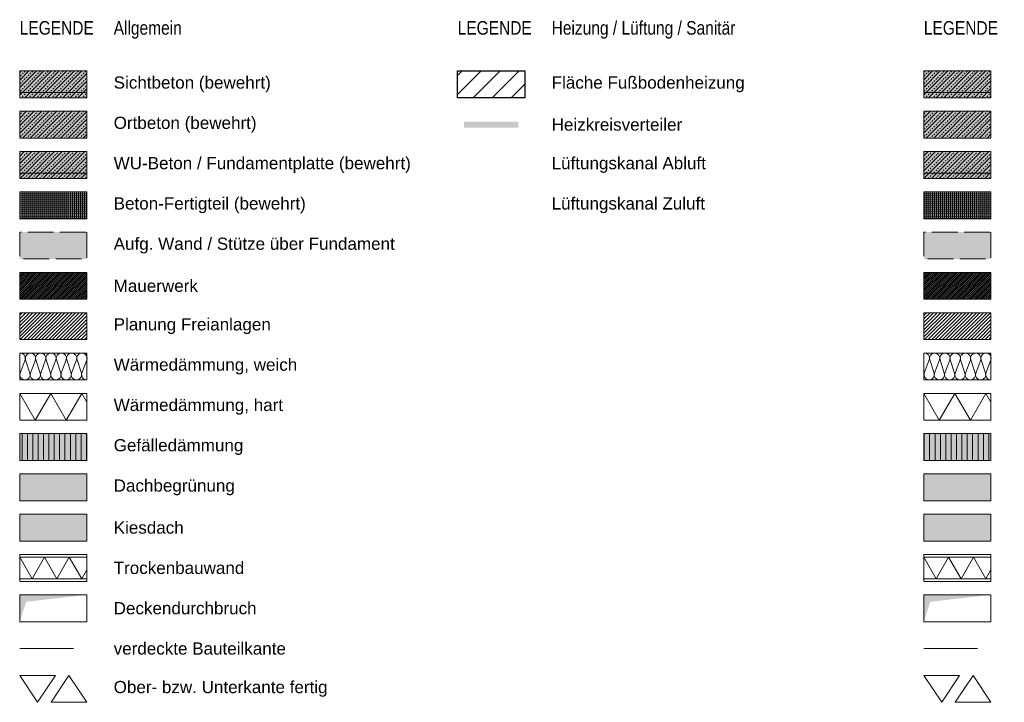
# Model space of a CAD drawing. Header units: metres. Extents: x -167 to 152, y -127 to 99.
# Tile 213 of 225: x 34 to 53, y -13 to -1. Entities that reach past the tile are written whole.
import ezdxf

# ---------------------------------------------------------------- set-up
doc = ezdxf.new("R2010")
doc.units = ezdxf.units.M
doc.linetypes.add('ACAD_ISO02W101', pattern=[0.6, 0.48, -0.12])
doc.linetypes.add('gestrichelt - 01', pattern=[2, 1, -1])
for name, color, linetype, lineweight in [('013_Beton und Stahlbetonarbeiten-320 Fundamente Aufg. Wände', 7, 'ACAD_ISO02W101', 9), ('_Legende (2D)', 7, 'Continuous', 9), ('AV1-Durchbruch', 7, 'Continuous', 5), ('Keine', 7, 'Continuous', 9)]:
    doc.layers.add(name, color=color, linetype=linetype, lineweight=lineweight)
doc.layers.add('021_DA-Gründach', color=7, linetype='Continuous', lineweight=13, true_color=0x555555)
doc.layers.add('021_DA-Kiesschüttung', color=7, linetype='Continuous', lineweight=13, true_color=0x777777)
doc.styles.add('Arial', font='arial.ttf')
doc.styles.add('Arial Narrow', font='ARIALN.TTF')
pattern_1 = [(45, (0, 0), (0.07071068, -0.07071068), [0.025, -0.025])]
pattern_2 = [(-135, (0.03106, -0.03313), (0.07071068, -0.07071068), [])]
pattern_3 = [(-90, (0, 0), (0.0375, 0), [])]
pattern_4 = [(0, (0, 0), (2e-18, -0.0375), [])]
pattern_5 = [(45, (0, 0), (0.01767767, -0.01767767), [])]
pattern_6 = [(90, (0, 0), (0.1, 0), [])]
pattern_7 = [(-135, (0, 0), (0.03314563, -0.03314563), [])]

# ---------------------------------------------------------------- blocks, each defined once
blk = doc.blocks.new('Group-826')
at = {"layer": 'Keine', "color": 253, "linetype": 'Continuous', "lineweight": 9, "transparency": 33554687, "flags": 128}
for points in [[(-103.351, 16.222, -0.324435), (-103.385, 16.115, -0.324435), (-103.498, 16.115, -0.324435), (-103.533, 16.222), (-103.44, 16.472, 0.324488), (-103.475, 16.579, 0.324488), (-103.588, 16.579, 0.324488), (-103.622, 16.472), (-103.542, 16.222, -0.324435), (-103.577, 16.115, -0.324435), (-103.689, 16.115, -0.324435), (-103.724, 16.222), (-103.632, 16.472, 0.54007), (-103.732, 16.597)], [(-103.724, 16.222, 1.372583), (-103.542, 16.222), (-103.622, 16.472, -1.372995), (-103.44, 16.472), (-103.533, 16.222, 1.372583), (-103.351, 16.222), (-103.431, 16.472, -1.372995), (-103.249, 16.472), (-103.341, 16.222, 1.372583), (-103.159, 16.222), (-103.239, 16.472, -1.372995), (-103.057, 16.472), (-103.15, 16.222, 1.372583), (-102.968, 16.222), (-103.048, 16.472, -1.372995), (-102.866, 16.472), (-102.958, 16.222, 1.372583), (-102.776, 16.222), (-102.856, 16.472, -1.372995), (-102.674, 16.472)], [(-103.15, 16.222, 0.324435), (-103.115, 16.115, 0.324435), (-103.002, 16.115, 0.324435), (-102.968, 16.222), (-103.048, 16.472, -0.324488), (-103.013, 16.579, -0.324488), (-102.901, 16.579, -0.324488), (-102.866, 16.472), (-102.958, 16.222, 0.324435), (-102.923, 16.115, 0.324435), (-102.811, 16.115, 0.324435), (-102.776, 16.222), (-102.856, 16.472, -0.324488), (-102.821, 16.579, -0.324488), (-102.709, 16.579, -0.324488), (-102.674, 16.472), (-102.767, 16.222, 0.324435), (-102.732, 16.115, 0.324435), (-102.619, 16.115, 0.324435), (-102.584, 16.222), (-102.665, 16.472, -0.269436), (-102.644, 16.566, -0.269436), (-102.553, 16.595, -0.269436), (-102.482, 16.529)], [(-102.482, 16.529, -0.14867), (-102.482, 16.473)], [(-102.482, 16.473, -0.004159), (-102.483, 16.472), (-102.575, 16.222, 0.514712), (-102.482, 16.097)], [(-103.732, 16.217, -0.131588), (-103.732, 16.168)]]:
    blk.add_lwpolyline(points, format="xyb", dxfattribs=at)
blk = doc.blocks.new('Group-827')
at = {"layer": 'Keine', "color": 7, "transparency": 33554687}
blk.add_blockref('Group-826', (0, 0), dxfattribs=at)
blk = doc.blocks.new('Parametric Object-90')
at = {"layer": 'Keine', "color": 7, "transparency": 33554687}
blk.add_blockref('Group-827', (0, 0), dxfattribs=at)
at = {"layer": 'Keine', "color": 0, "flags": 1}
for tag in ['IFC_UUID', 'instanceID', 'prm0_name', 'prm0_type', 'prm0_value', 'prm1_name', 'prm1_type', 'prm1_value', 'prm2_name', 'prm2_type', 'prm2_value', 'prm3_name', 'prm3_type', 'prm3_value', 'prm4_name', 'prm4_type', 'prm4_value', 'prm5_name', 'prm5_type', 'prm5_value', 'prm6_name', 'prm6_type', 'prm6_value']:
    blk.add_attdef(tag, (34.444, -7.273), '', height=0.00018, dxfattribs=at)
blk = doc.blocks.new('Group-829')
at = {"layer": 'Keine', "color": 253, "linetype": 'Continuous', "lineweight": 9, "transparency": 33554687, "flags": 128}
blk.add_lwpolyline([(-103.732, 16.497), (-103.501, 16.097), (-103.27, 16.497), (-103.039, 16.097), (-102.808, 16.497), (-102.578, 16.097), (-102.482, 16.262)], dxfattribs=at)
blk = doc.blocks.new('Group-830')
at = {"layer": 'Keine', "color": 7, "transparency": 33554687}
blk.add_blockref('Group-829', (0, 0), dxfattribs=at)
blk = doc.blocks.new('Parametric Object-91')
at = {"layer": 'Keine', "color": 7, "transparency": 33554687}
blk.add_blockref('Group-830', (0, 0), dxfattribs=at)
at = {"layer": 'Keine', "color": 0, "flags": 1}
for tag in ['IFC_UUID', 'instanceID', 'prm0_name', 'prm0_type', 'prm0_value', 'prm1_name', 'prm1_type', 'prm1_value', 'prm2_name', 'prm2_type', 'prm2_value', 'prm3_name', 'prm3_type', 'prm3_value', 'prm4_name', 'prm4_type', 'prm4_value', 'prm5_name', 'prm5_type', 'prm5_value', 'prm6_name', 'prm6_type', 'prm6_value']:
    blk.add_attdef(tag, (34.457, -10.95), '', height=0.00018, dxfattribs=at)
blk = doc.blocks.new('Group-831')
at = {"layer": 'Keine', "color": 7, "linetype": 'Continuous', "lineweight": 9, "transparency": 33554687, "flags": 128}
for points in [[(34.457, -12.75), (34.79, -13.25), (35.124, -12.75)], [(35.04, -13.25), (35.374, -12.75), (35.707, -13.25)]]:
    blk.add_lwpolyline(points, close=True, dxfattribs=at)
blk = doc.blocks.new('Group-836')
at = {"layer": 'Keine', "color": 253, "linetype": 'Continuous', "lineweight": 9, "transparency": 33554687, "flags": 128}
blk.add_lwpolyline([(-103.732, 16.597), (-103.444, 16.097), (-103.155, 16.597), (-102.866, 16.097), (-102.578, 16.597), (-102.482, 16.432)], dxfattribs=at)
blk = doc.blocks.new('Group-837')
at = {"layer": 'Keine', "color": 7, "transparency": 33554687}
blk.add_blockref('Group-836', (0, 0), dxfattribs=at)
blk = doc.blocks.new('Parametric Object-92')
at = {"layer": 'Keine', "color": 7, "transparency": 33554687}
blk.add_blockref('Group-837', (0, 0), dxfattribs=at)
at = {"layer": 'Keine', "color": 0, "flags": 1}
for tag in ['IFC_UUID', 'instanceID', 'prm0_name', 'prm0_type', 'prm0_value', 'prm1_name', 'prm1_type', 'prm1_value', 'prm2_name', 'prm2_type', 'prm2_value', 'prm3_name', 'prm3_type', 'prm3_value', 'prm4_name', 'prm4_type', 'prm4_value', 'prm5_name', 'prm5_type', 'prm5_value', 'prm6_name', 'prm6_type', 'prm6_value']:
    blk.add_attdef(tag, (34.457, -8), '', height=0.00018, dxfattribs=at)
blk = doc.blocks.new('Group-876')
at = {"layer": 'Keine', "color": 253, "linetype": 'Continuous', "lineweight": 9, "transparency": 33554687, "flags": 128}
for points in [[(-103.351, 16.222, -0.324435), (-103.385, 16.115, -0.324435), (-103.498, 16.115, -0.324435), (-103.533, 16.222), (-103.44, 16.472, 0.324488), (-103.475, 16.579, 0.324488), (-103.588, 16.579, 0.324488), (-103.622, 16.472), (-103.542, 16.222, -0.324435), (-103.577, 16.115, -0.324435), (-103.689, 16.115, -0.324435), (-103.724, 16.222), (-103.632, 16.472, 0.54007), (-103.732, 16.597)], [(-103.724, 16.222, 1.372583), (-103.542, 16.222), (-103.622, 16.472, -1.372995), (-103.44, 16.472), (-103.533, 16.222, 1.372583), (-103.351, 16.222), (-103.431, 16.472, -1.372995), (-103.249, 16.472), (-103.341, 16.222, 1.372583), (-103.159, 16.222), (-103.239, 16.472, -1.372995), (-103.057, 16.472), (-103.15, 16.222, 1.372583), (-102.968, 16.222), (-103.048, 16.472, -1.372995), (-102.866, 16.472), (-102.958, 16.222, 1.372583), (-102.776, 16.222), (-102.856, 16.472, -1.372995), (-102.674, 16.472)], [(-103.15, 16.222, 0.324435), (-103.115, 16.115, 0.324435), (-103.002, 16.115, 0.324435), (-102.968, 16.222), (-103.048, 16.472, -0.324488), (-103.013, 16.579, -0.324488), (-102.901, 16.579, -0.324488), (-102.866, 16.472), (-102.958, 16.222, 0.324435), (-102.923, 16.115, 0.324435), (-102.811, 16.115, 0.324435), (-102.776, 16.222), (-102.856, 16.472, -0.324488), (-102.821, 16.579, -0.324488), (-102.709, 16.579, -0.324488), (-102.674, 16.472), (-102.767, 16.222, 0.324435), (-102.732, 16.115, 0.324435), (-102.619, 16.115, 0.324435), (-102.584, 16.222), (-102.665, 16.472, -0.269436), (-102.644, 16.566, -0.269436), (-102.553, 16.595, -0.269436), (-102.482, 16.529)], [(-102.482, 16.529, -0.14867), (-102.482, 16.473)], [(-102.482, 16.473, -0.004159), (-102.483, 16.472), (-102.575, 16.222, 0.514712), (-102.482, 16.097)], [(-103.732, 16.217, -0.131588), (-103.732, 16.168)]]:
    blk.add_lwpolyline(points, format="xyb", dxfattribs=at)
blk = doc.blocks.new('Group-877')
at = {"layer": 'Keine', "color": 7, "transparency": 33554687}
blk.add_blockref('Group-876', (0, 0), dxfattribs=at)
blk = doc.blocks.new('Parametric Object-93')
at = {"layer": 'Keine', "color": 7, "transparency": 33554687}
blk.add_blockref('Group-877', (0, 0), dxfattribs=at)
at = {"layer": 'Keine', "color": 0, "flags": 1}
for tag in ['IFC_UUID', 'instanceID', 'prm0_name', 'prm0_type', 'prm0_value', 'prm1_name', 'prm1_type', 'prm1_value', 'prm2_name', 'prm2_type', 'prm2_value', 'prm3_name', 'prm3_type', 'prm3_value', 'prm4_name', 'prm4_type', 'prm4_value', 'prm5_name', 'prm5_type', 'prm5_value', 'prm6_name', 'prm6_type', 'prm6_value']:
    blk.add_attdef(tag, (51.278, -7.273), '', height=0.00018, dxfattribs=at)
blk = doc.blocks.new('Group-879')
at = {"layer": 'Keine', "color": 253, "linetype": 'Continuous', "lineweight": 9, "transparency": 33554687, "flags": 128}
blk.add_lwpolyline([(-103.732, 16.497), (-103.501, 16.097), (-103.27, 16.497), (-103.039, 16.097), (-102.808, 16.497), (-102.578, 16.097), (-102.482, 16.262)], dxfattribs=at)
blk = doc.blocks.new('Group-880')
at = {"layer": 'Keine', "color": 7, "transparency": 33554687}
blk.add_blockref('Group-879', (0, 0), dxfattribs=at)
blk = doc.blocks.new('Parametric Object-94')
at = {"layer": 'Keine', "color": 7, "transparency": 33554687}
blk.add_blockref('Group-880', (0, 0), dxfattribs=at)
at = {"layer": 'Keine', "color": 0, "flags": 1}
for tag in ['IFC_UUID', 'instanceID', 'prm0_name', 'prm0_type', 'prm0_value', 'prm1_name', 'prm1_type', 'prm1_value', 'prm2_name', 'prm2_type', 'prm2_value', 'prm3_name', 'prm3_type', 'prm3_value', 'prm4_name', 'prm4_type', 'prm4_value', 'prm5_name', 'prm5_type', 'prm5_value', 'prm6_name', 'prm6_type', 'prm6_value']:
    blk.add_attdef(tag, (51.292, -10.95), '', height=0.00018, dxfattribs=at)
blk = doc.blocks.new('Group-881')
at = {"layer": 'Keine', "color": 7, "linetype": 'Continuous', "lineweight": 9, "transparency": 33554687, "flags": 128}
for points in [[(51.292, -12.75), (51.625, -13.25), (51.958, -12.75)], [(51.875, -13.25), (52.208, -12.75), (52.542, -13.25)]]:
    blk.add_lwpolyline(points, close=True, dxfattribs=at)
blk = doc.blocks.new('Group-886')
at = {"layer": 'Keine', "color": 253, "linetype": 'Continuous', "lineweight": 9, "transparency": 33554687, "flags": 128}
blk.add_lwpolyline([(-103.732, 16.597), (-103.444, 16.097), (-103.155, 16.597), (-102.866, 16.097), (-102.578, 16.597), (-102.482, 16.432)], dxfattribs=at)
blk = doc.blocks.new('Group-887')
at = {"layer": 'Keine', "color": 7, "transparency": 33554687}
blk.add_blockref('Group-886', (0, 0), dxfattribs=at)
blk = doc.blocks.new('Parametric Object-95')
at = {"layer": 'Keine', "color": 7, "transparency": 33554687}
blk.add_blockref('Group-887', (0, 0), dxfattribs=at)
at = {"layer": 'Keine', "color": 0, "flags": 1}
for tag in ['IFC_UUID', 'instanceID', 'prm0_name', 'prm0_type', 'prm0_value', 'prm1_name', 'prm1_type', 'prm1_value', 'prm2_name', 'prm2_type', 'prm2_value', 'prm3_name', 'prm3_type', 'prm3_value', 'prm4_name', 'prm4_type', 'prm4_value', 'prm5_name', 'prm5_type', 'prm5_value', 'prm6_name', 'prm6_type', 'prm6_value']:
    blk.add_attdef(tag, (51.292, -8), '', height=0.00018, dxfattribs=at)
blk = doc.blocks.new('Legende (2D)')
at = {"layer": '013_Beton und Stahlbetonarbeiten-320 Fundamente Aufg. Wände', "linetype": 'Continuous', "lineweight": 0, "transparency": 33554470}
for points in [[(35.7069, -4.5), (35.7069, -5), (34.4569, -5), (34.4569, -4.5)], [(52.5416, -4.5), (52.5416, -5), (51.2916, -5), (51.2916, -4.5)]]:
    blk.add_hatch(color=96, dxfattribs=at).paths.add_polyline_path(points)
at = {"layer": '021_DA-Gründach', "linetype": 'Continuous', "lineweight": 0}
for points in [[(34.4569, -9), (35.7069, -9), (35.7069, -9.5), (34.4569, -9.5)], [(51.2916, -9), (52.5416, -9), (52.5416, -9.5), (51.2916, -9.5)]]:
    blk.add_hatch(color=71, dxfattribs=at).paths.add_polyline_path(points)
at = {"layer": '021_DA-Kiesschüttung', "linetype": 'Continuous', "lineweight": 0}
for points in [[(34.4569, -9.75), (35.7069, -9.75), (35.7069, -10.25), (34.4569, -10.25)], [(51.2916, -9.75), (52.5416, -9.75), (52.5416, -10.25), (51.2916, -10.25)]]:
    blk.add_hatch(color=255, dxfattribs=at).paths.add_polyline_path(points)
at = {"layer": 'Keine', "linetype": 'Continuous', "lineweight": 0, "true_color": 0xc0c0c0, "transparency": 33554687}
for points in [[(34.4569, -1.5), (35.7069, -1.5), (35.7069, -2), (34.4569, -2)], [(51.2916, -1.5), (52.5416, -1.5), (52.5416, -2), (51.2916, -2)], [(34.4569, -2.25), (35.7069, -2.25), (35.7069, -2.75), (34.4569, -2.75)], [(51.2916, -2.25), (52.5416, -2.25), (52.5416, -2.75), (51.2916, -2.75)], [(34.4569, -3), (35.7069, -3), (35.7069, -3.5), (34.4569, -3.5)], [(51.2916, -3), (52.5416, -3), (52.5416, -3.5), (51.2916, -3.5)]]:
    blk.add_hatch(color=9, dxfattribs=at).paths.add_polyline_path(points)
at = {"layer": 'Keine', "linetype": 'Continuous', "lineweight": 13, "transparency": 33554687}
h = blk.add_hatch(dxfattribs=at)
h.set_pattern_fill('Stahlbeton', color=251, style=0, pattern_type=2)
h.set_pattern_definition(pattern_1)
h.paths.add_polyline_path([(34.4569, -1.5), (35.7069, -1.5), (35.7069, -2), (34.4569, -2)])
h = blk.add_hatch(dxfattribs=at)
h.set_pattern_fill('Stahlbeton-1', color=251, style=0, pattern_type=2)
h.set_pattern_definition(pattern_2)
h.paths.add_polyline_path([(34.4569, -1.5), (35.7069, -1.5), (35.7069, -2), (34.4569, -2)])
at = {"layer": 'Keine', "linetype": 'Continuous', "lineweight": 25}
h = blk.add_hatch(dxfattribs=at)
h.set_pattern_fill('Fußbodenheizung', color=165, style=0, pattern_type=2)
h.set_pattern_definition([(45, (0, 0), (0.1767767, -0.1767767), [])])
h.paths.add_polyline_path([(42.6115, -1.5), (43.8615, -1.5), (43.8615, -2), (42.6115, -2)])
at = {"layer": 'Keine', "linetype": 'Continuous', "lineweight": 13, "transparency": 33554687}
h = blk.add_hatch(dxfattribs=at)
h.set_pattern_fill('Stahlbeton', color=251, style=0, pattern_type=2)
h.set_pattern_definition(pattern_1)
h.paths.add_polyline_path([(51.2916, -1.5), (52.5416, -1.5), (52.5416, -2), (51.2916, -2)])
h = blk.add_hatch(dxfattribs=at)
h.set_pattern_fill('Stahlbeton-1', color=251, style=0, pattern_type=2)
h.set_pattern_definition(pattern_2)
h.paths.add_polyline_path([(51.2916, -1.5), (52.5416, -1.5), (52.5416, -2), (51.2916, -2)])
at = {"layer": 'Keine', "linetype": 'Continuous', "lineweight": 0, "transparency": 33554559}
for color, points in [(30, [(34.4569, -1.9), (35.7069, -1.9), (35.7069, -2), (34.4569, -2)]), (30, [(51.2916, -1.9), (52.5416, -1.9), (52.5416, -2), (51.2916, -2)]), (254, [(34.4569, -8.25), (35.7069, -8.25), (35.7069, -8.75), (34.4569, -8.75)]), (254, [(51.2916, -8.25), (52.5416, -8.25), (52.5416, -8.75), (51.2916, -8.75)])]:
    blk.add_hatch(color=color, dxfattribs=at).paths.add_polyline_path(points)
at = {"layer": 'Keine', "linetype": 'Continuous', "lineweight": 13, "transparency": 33554687}
h = blk.add_hatch(dxfattribs=at)
h.set_pattern_fill('Stahlbeton', color=251, style=0, pattern_type=2)
h.set_pattern_definition(pattern_1)
h.paths.add_polyline_path([(34.4569, -2.25), (35.7069, -2.25), (35.7069, -2.75), (34.4569, -2.75)])
h = blk.add_hatch(dxfattribs=at)
h.set_pattern_fill('Stahlbeton-1', color=251, style=0, pattern_type=2)
h.set_pattern_definition(pattern_2)
h.paths.add_polyline_path([(34.4569, -2.25), (35.7069, -2.25), (35.7069, -2.75), (34.4569, -2.75)])
h = blk.add_hatch(dxfattribs=at)
h.set_pattern_fill('Stahlbeton', color=251, style=0, pattern_type=2)
h.set_pattern_definition(pattern_1)
h.paths.add_polyline_path([(51.2916, -2.25), (52.5416, -2.25), (52.5416, -2.75), (51.2916, -2.75)])
h = blk.add_hatch(dxfattribs=at)
h.set_pattern_fill('Stahlbeton-1', color=251, style=0, pattern_type=2)
h.set_pattern_definition(pattern_2)
h.paths.add_polyline_path([(51.2916, -2.25), (52.5416, -2.25), (52.5416, -2.75), (51.2916, -2.75)])
h = blk.add_hatch(dxfattribs=at)
h.set_pattern_fill('Stahlbeton', color=251, style=0, pattern_type=2)
h.set_pattern_definition(pattern_1)
h.paths.add_polyline_path([(34.4569, -3), (35.7069, -3), (35.7069, -3.5), (34.4569, -3.5)])
h = blk.add_hatch(dxfattribs=at)
h.set_pattern_fill('Stahlbeton-1', color=251, style=0, pattern_type=2)
h.set_pattern_definition(pattern_2)
h.paths.add_polyline_path([(34.4569, -3), (35.7069, -3), (35.7069, -3.5), (34.4569, -3.5)])
h = blk.add_hatch(dxfattribs=at)
h.set_pattern_fill('Stahlbeton', color=251, style=0, pattern_type=2)
h.set_pattern_definition(pattern_1)
h.paths.add_polyline_path([(51.2916, -3), (52.5416, -3), (52.5416, -3.5), (51.2916, -3.5)])
h = blk.add_hatch(dxfattribs=at)
h.set_pattern_fill('Stahlbeton-1', color=251, style=0, pattern_type=2)
h.set_pattern_definition(pattern_2)
h.paths.add_polyline_path([(51.2916, -3), (52.5416, -3), (52.5416, -3.5), (51.2916, -3.5)])
at = {"layer": 'Keine', "linetype": 'Continuous', "lineweight": 0, "true_color": 0x0000ff, "transparency": 33554495}
for points in [[(34.4569, -3.4), (35.7069, -3.4), (35.7069, -3.5), (34.4569, -3.5)], [(51.2916, -3.4), (52.5416, -3.4), (52.5416, -3.5), (51.2916, -3.5)]]:
    blk.add_hatch(color=5, dxfattribs=at).paths.add_polyline_path(points)
at = {"layer": 'Keine', "linetype": 'Continuous', "lineweight": 0, "transparency": 33554687}
for points in [[(34.4569, -3.75), (35.7069, -3.75), (35.7069, -4.25), (34.4569, -4.25)], [(51.2916, -3.75), (52.5416, -3.75), (52.5416, -4.25), (51.2916, -4.25)]]:
    blk.add_hatch(color=9, dxfattribs=at).paths.add_polyline_path(points)
at = {"layer": 'Keine', "linetype": 'Continuous', "lineweight": 9, "transparency": 33554687}
h = blk.add_hatch(dxfattribs=at)
h.set_pattern_fill('Stahlbetonfertigteil', color=8, style=0, pattern_type=2)
h.set_pattern_definition(pattern_3)
h.paths.add_polyline_path([(34.4569, -3.75), (35.7069, -3.75), (35.7069, -4.25), (34.4569, -4.25)])
at = {"layer": 'Keine', "linetype": 'Continuous', "lineweight": 13, "transparency": 33554687}
h = blk.add_hatch(dxfattribs=at)
h.set_pattern_fill('Stahlbetonfertigteil-1', color=8, style=0, pattern_type=2)
h.set_pattern_definition(pattern_4)
h.paths.add_polyline_path([(34.4569, -3.75), (35.7069, -3.75), (35.7069, -4.25), (34.4569, -4.25)])
at = {"layer": 'Keine', "linetype": 'Continuous', "lineweight": 9, "transparency": 33554687}
h = blk.add_hatch(dxfattribs=at)
h.set_pattern_fill('Stahlbetonfertigteil', color=8, style=0, pattern_type=2)
h.set_pattern_definition(pattern_3)
h.paths.add_polyline_path([(51.2916, -3.75), (52.5416, -3.75), (52.5416, -4.25), (51.2916, -4.25)])
at = {"layer": 'Keine', "linetype": 'Continuous', "lineweight": 13, "transparency": 33554687}
h = blk.add_hatch(dxfattribs=at)
h.set_pattern_fill('Stahlbetonfertigteil-1', color=8, style=0, pattern_type=2)
h.set_pattern_definition(pattern_4)
h.paths.add_polyline_path([(51.2916, -3.75), (52.5416, -3.75), (52.5416, -4.25), (51.2916, -4.25)])
at = {"layer": 'Keine', "linetype": 'Continuous', "lineweight": 0, "true_color": 0xd19783, "transparency": 33554687}
for points in [[(34.4569, -5.75), (34.4569, -5.25), (35.7069, -5.25), (35.7069, -5.75)], [(51.2916, -5.75), (51.2916, -5.25), (52.5416, -5.25), (52.5416, -5.75)]]:
    blk.add_hatch(color=33, dxfattribs=at).paths.add_polyline_path(points)
at = {"layer": 'Keine', "linetype": 'Continuous', "lineweight": 9, "transparency": 33554687}
h = blk.add_hatch(dxfattribs=at)
h.set_pattern_fill('Mauerwerk Münster', color=8, style=0, pattern_type=2)
h.set_pattern_definition(pattern_5)
h.paths.add_polyline_path([(34.4569, -5.75), (34.4569, -5.25), (35.7069, -5.25), (35.7069, -5.75)])
h = blk.add_hatch(dxfattribs=at)
h.set_pattern_fill('Mauerwerk Münster', color=8, style=0, pattern_type=2)
h.set_pattern_definition(pattern_5)
h.paths.add_polyline_path([(51.2916, -5.75), (51.2916, -5.25), (52.5416, -5.25), (52.5416, -5.75)])
h = blk.add_hatch(dxfattribs=at)
h.set_pattern_fill('Freianlagen', color=9, style=0, pattern_type=2)
h.set_pattern_definition(pattern_7)
h.paths.add_polyline_path([(34.4569, -6.5), (34.4569, -6), (35.7069, -6), (35.7069, -6.5)])
h = blk.add_hatch(dxfattribs=at)
h.set_pattern_fill('Freianlagen', color=9, style=0, pattern_type=2)
h.set_pattern_definition(pattern_7)
h.paths.add_polyline_path([(51.2916, -6.5), (51.2916, -6), (52.5416, -6), (52.5416, -6.5)])
at = {"layer": 'Keine', "linetype": 'Continuous', "lineweight": 9, "transparency": 33554559}
h = blk.add_hatch(dxfattribs=at)
h.set_pattern_fill('Dachgefälle', color=9, style=0, pattern_type=2)
h.set_pattern_definition(pattern_6)
h.paths.add_polyline_path([(34.4569, -8.25), (35.7069, -8.25), (35.7069, -8.75), (34.4569, -8.75)])
h = blk.add_hatch(dxfattribs=at)
h.set_pattern_fill('Dachgefälle', color=9, style=0, pattern_type=2)
h.set_pattern_definition(pattern_6)
h.paths.add_polyline_path([(51.2916, -8.25), (52.5416, -8.25), (52.5416, -8.75), (51.2916, -8.75)])
at = {"layer": '013_Beton und Stahlbetonarbeiten-320 Fundamente Aufg. Wände', "flags": 128}
for points in [[(35.7069, -4.5), (35.7069, -5), (34.4569, -5), (34.4569, -4.5)], [(52.5416, -4.5), (52.5416, -5), (51.2916, -5), (51.2916, -4.5)]]:
    blk.add_lwpolyline(points, close=True, dxfattribs=at)
at = {"layer": '021_DA-Gründach', "flags": 128}
for points in [[(34.4569, -9), (35.7069, -9), (35.7069, -9.5), (34.4569, -9.5)], [(51.2916, -9), (52.5416, -9), (52.5416, -9.5), (51.2916, -9.5)]]:
    blk.add_lwpolyline(points, close=True, dxfattribs=at)
at = {"layer": '021_DA-Kiesschüttung', "flags": 128}
for points in [[(34.4569, -9.75), (35.7069, -9.75), (35.7069, -10.25), (34.4569, -10.25)], [(51.2916, -9.75), (52.5416, -9.75), (52.5416, -10.25), (51.2916, -10.25)]]:
    blk.add_lwpolyline(points, close=True, dxfattribs=at)
at = {"layer": 'Keine', "color": 7, "linetype": 'gestrichelt - 01', "lineweight": 9, "transparency": 33554687}
for p, q in [((34.4569, -12.25), (35.7069, -12.25)), ((51.2916, -12.25), (52.5416, -12.25))]:
    blk.add_line(p, q, dxfattribs=at)
at = {"layer": 'Keine', "color": 7, "linetype": 'Continuous', "lineweight": 9, "transparency": 33554687, "flags": 128}
for points in [[(34.4569, -1.5), (35.7069, -1.5), (35.7069, -2), (34.4569, -2)], [(51.2916, -1.5), (52.5416, -1.5), (52.5416, -2), (51.2916, -2)], [(34.4569, -2.25), (35.7069, -2.25), (35.7069, -2.75), (34.4569, -2.75)], [(51.2916, -2.25), (52.5416, -2.25), (52.5416, -2.75), (51.2916, -2.75)], [(34.4569, -3), (35.7069, -3), (35.7069, -3.5), (34.4569, -3.5)], [(51.2916, -3), (52.5416, -3), (52.5416, -3.5), (51.2916, -3.5)], [(34.4569, -3.75), (35.7069, -3.75), (35.7069, -4.25), (34.4569, -4.25)], [(51.2916, -3.75), (52.5416, -3.75), (52.5416, -4.25), (51.2916, -4.25)], [(34.4569, -5.75), (34.4569, -5.25), (35.7069, -5.25), (35.7069, -5.75)], [(51.2916, -5.75), (51.2916, -5.25), (52.5416, -5.25), (52.5416, -5.75)], [(34.4569, -6.5), (34.4569, -6), (35.7069, -6), (35.7069, -6.5)], [(51.2916, -6.5), (51.2916, -6), (52.5416, -6), (52.5416, -6.5)], [(34.4569, -7.25), (35.7069, -7.25), (35.7069, -6.75), (34.4569, -6.75)], [(51.2916, -7.25), (52.5416, -7.25), (52.5416, -6.75), (51.2916, -6.75)], [(34.4569, -8), (35.7069, -8), (35.7069, -7.5), (34.4569, -7.5)], [(51.2916, -8), (52.5416, -8), (52.5416, -7.5), (51.2916, -7.5)], [(34.4569, -8.75), (35.7069, -8.75), (35.7069, -8.25), (34.4569, -8.25)], [(51.2916, -8.75), (52.5416, -8.75), (52.5416, -8.25), (51.2916, -8.25)], [(34.4569, -9.5), (35.7069, -9.5), (35.7069, -9), (34.4569, -9)], [(51.2916, -9.5), (52.5416, -9.5), (52.5416, -9), (51.2916, -9)], [(34.4569, -10.25), (35.7069, -10.25), (35.7069, -9.75), (34.4569, -9.75)], [(51.2916, -10.25), (52.5416, -10.25), (52.5416, -9.75), (51.2916, -9.75)], [(34.4569, -11.75), (35.7069, -11.75), (35.7069, -11.25), (34.4569, -11.25)], [(51.2916, -11.75), (52.5416, -11.75), (52.5416, -11.25), (51.2916, -11.25)]]:
    blk.add_lwpolyline(points, close=True, dxfattribs=at)
at = {"layer": 'Keine', "color": 165, "linetype": 'Continuous', "lineweight": 25, "flags": 128}
blk.add_lwpolyline([(42.6115, -1.5), (43.8615, -1.5), (43.8615, -2), (42.6115, -2)], close=True, dxfattribs=at)
at = {"layer": 'Keine', "color": 253, "linetype": 'Continuous', "lineweight": 9, "transparency": 33554559, "flags": 128}
for points in [[(34.4569, -1.9), (35.7069, -1.9), (35.7069, -2), (34.4569, -2)], [(51.2916, -1.9), (52.5416, -1.9), (52.5416, -2), (51.2916, -2)]]:
    blk.add_lwpolyline(points, close=True, dxfattribs=at)
at = {"layer": 'Keine', "color": 7, "linetype": 'Continuous', "lineweight": 9, "transparency": 33554495, "flags": 128}
for points in [[(34.4569, -3.4), (35.7069, -3.4), (35.7069, -3.5), (34.4569, -3.5)], [(51.2916, -3.4), (52.5416, -3.4), (52.5416, -3.5), (51.2916, -3.5)]]:
    blk.add_lwpolyline(points, close=True, dxfattribs=at)
at = {"layer": 'Keine', "color": 253, "linetype": 'Continuous', "lineweight": 9, "transparency": 33554687, "flags": 128}
for points in [[(34.4569, -8.25), (35.7069, -8.25), (35.7069, -8.75), (34.4569, -8.75)], [(51.2916, -8.25), (52.5416, -8.25), (52.5416, -8.75), (51.2916, -8.75)]]:
    blk.add_lwpolyline(points, close=True, dxfattribs=at)
at = {"layer": 'Keine', "color": 165, "linetype": 'Continuous'}
blk.add_solid([(42.7325, -2.555), (43.7405, -2.555), (42.7325, -2.445), (43.7405, -2.445)], dxfattribs=at)
at = {"layer": 'Keine', "color": 253, "transparency": 33554687}
for name, p in [('Parametric Object-90', (138.1892, -23.347)), ('Parametric Object-93', (155.0238, -23.347)), ('Parametric Object-92', (138.1892, -24.097)), ('Parametric Object-95', (155.0238, -24.097)), ('Parametric Object-91', (138.1892, -27.047)), ('Parametric Object-94', (155.0238, -27.047))]:
    blk.add_blockref(name, p, dxfattribs=at)
at = {"layer": 'Keine', "color": 7, "transparency": 33554687}
for name in ['Group-831', 'Group-881']:
    blk.add_blockref(name, (0, 0), dxfattribs=at)
at = {"layer": 'Keine', "color": 253, "transparency": 33554687, "attachment_point": 1, "line_spacing_factor": 0.966594, "style": 'Arial Narrow'}
for s, insert, char_height in [('Heizung / Lüftung / Sanitär', (44.3615, -0.5731), 0.252181), ('Allgemein', (36.2069, -0.5731), 0.25218)]:
    blk.add_mtext(s, dxfattribs=dict(at, insert=insert, char_height=char_height))
at = {"layer": 'Keine', "color": 7, "transparency": 33554687}
for s, insert, char_height, attachment_point, line_spacing_factor, style in [('LEGENDE', (34.4569, -0.5731), 0.25218, 1, 0.966594, 'Arial Narrow'), ('LEGENDE', (42.6115, -0.5731), 0.25218, 1, 0.966594, 'Arial Narrow'), ('LEGENDE', (51.2916, -0.5731), 0.25218, 1, 0.966594, 'Arial Narrow'), ('Sichtbeton (bewehrt)', (36.2069, -1.75), 0.226963, 4, 0.969122, 'Arial'), ('Fläche Fußbodenheizung', (44.3615, -1.75), 0.226963, 4, 0.969122, 'Arial'), ('Ortbeton (bewehrt)', (36.2069, -2.5), 0.226963, 4, 0.969122, 'Arial'), ('Heizkreisverteiler', (44.3615, -2.5), 0.226963, 4, 0.969122, 'Arial'), ('WU-Beton / Fundamentplatte (bewehrt)', (36.2069, -3.25), 0.226963, 4, 0.969122, 'Arial'), ('Lüftungskanal Abluft', (44.3615, -3.25), 0.226963, 4, 0.969122, 'Arial'), ('Beton-Fertigteil (bewehrt)', (36.2069, -4), 0.226963, 4, 0.969122, 'Arial'), ('Lüftungskanal Zuluft', (44.3615, -4), 0.226963, 4, 0.969122, 'Arial'), ('Aufg. Wand / Stütze über Fundament', (36.2069, -4.75), 0.226963, 4, 0.969122, 'Arial'), ('Mauerwerk', (36.2069, -5.5), 0.22696, 4, 0.969122, 'Arial'), ('Planung Freianlagen', (36.2069, -6.25), 0.226963, 4, 0.969122, 'Arial'), ('Wärmedämmung, weich', (36.2069, -7), 0.226963, 4, 0.969122, 'Arial'), ('Wärmedämmung, hart', (36.2069, -7.75), 0.226963, 4, 0.969122, 'Arial'), ('Gefälledämmung', (36.2069, -8.5), 0.226963, 4, 0.969122, 'Arial'), ('Dachbegrünung', (36.2069, -9.25), 0.226963, 4, 0.969122, 'Arial'), ('Kiesdach', (36.2069, -10), 0.22696, 4, 0.969122, 'Arial'), ('Trockenbauwand', (36.2069, -10.75), 0.226963, 4, 0.969122, 'Arial'), ('Deckendurchbruch', (36.2069, -11.5), 0.226963, 4, 0.969122, 'Arial'), ('verdeckte Bauteilkante', (36.2069, -12.25), 0.226963, 4, 0.969122, 'Arial'), ('Ober- bzw. Unterkante fertig', (36.2069, -13), 0.226963, 4, 0.969122, 'Arial')]:
    blk.add_mtext(s, dxfattribs=dict(at, insert=insert, char_height=char_height, attachment_point=attachment_point, line_spacing_factor=line_spacing_factor, style=style))
at = {"color": 255, "linetype": 'Continuous', "lineweight": 9, "transparency": 33554687}
for points, layer in [([(34.4569, -11.25), (35.7069, -11.25), (35.7069, -11.75), (34.4569, -11.75)], 'AV1-Durchbruch'), ([(51.2916, -11.25), (52.5416, -11.25), (52.5416, -11.75), (51.2916, -11.75)], 'AV1-Durchbruch'), ([(35.7069, -10.55), (35.7069, -10.5), (34.4569, -10.5), (34.4569, -10.55)], 'Keine'), ([(52.5416, -10.55), (52.5416, -10.5), (51.2916, -10.5), (51.2916, -10.55)], 'Keine'), ([(35.7069, -11), (35.7069, -10.95), (34.4569, -10.95), (34.4569, -11)], 'Keine'), ([(52.5416, -11), (52.5416, -10.95), (51.2916, -10.95), (51.2916, -11)], 'Keine')]:
    blk.add_wipeout(points, dxfattribs=at).dxf.layer = layer
at = {"layer": 'AV1-Durchbruch', "linetype": 'Continuous', "lineweight": 9, "flags": 128}
for points in [[(34.4569, -11.25), (35.7069, -11.25), (35.7069, -11.75), (34.4569, -11.75)], [(51.2916, -11.25), (52.5416, -11.25), (52.5416, -11.75), (51.2916, -11.75)]]:
    blk.add_lwpolyline(points, close=True, dxfattribs=at)
at = {"layer": 'AV1-Durchbruch', "color": 252}
for points in [[(35.7069, -11.25), (34.577, -11.3787), (34.4569, -11.25), (34.4575, -11.75)], [(52.5416, -11.25), (51.4117, -11.3787), (51.2916, -11.25), (51.2921, -11.75)]]:
    blk.add_solid(points, dxfattribs=at)
at = {"layer": 'Keine', "color": 7, "linetype": 'Continuous', "lineweight": 9, "transparency": 33554687, "flags": 128}
for points in [[(35.7069, -10.55), (35.7069, -10.5), (34.4569, -10.5), (34.4569, -10.55)], [(34.4569, -11), (35.7069, -11), (35.7069, -10.5), (34.4569, -10.5)], [(52.5416, -10.55), (52.5416, -10.5), (51.2916, -10.5), (51.2916, -10.55)], [(51.2916, -11), (52.5416, -11), (52.5416, -10.5), (51.2916, -10.5)], [(35.7069, -11), (35.7069, -10.95), (34.4569, -10.95), (34.4569, -11)], [(52.5416, -11), (52.5416, -10.95), (51.2916, -10.95), (51.2916, -11)]]:
    blk.add_lwpolyline(points, close=True, dxfattribs=at)

msp = doc.modelspace()

# ---------------------------------------------------------------- block references
at = {"layer": '_Legende (2D)'}
msp.add_blockref('Legende (2D)', (0, 0), dxfattribs=at)

doc.saveas('drawing.dxf')
